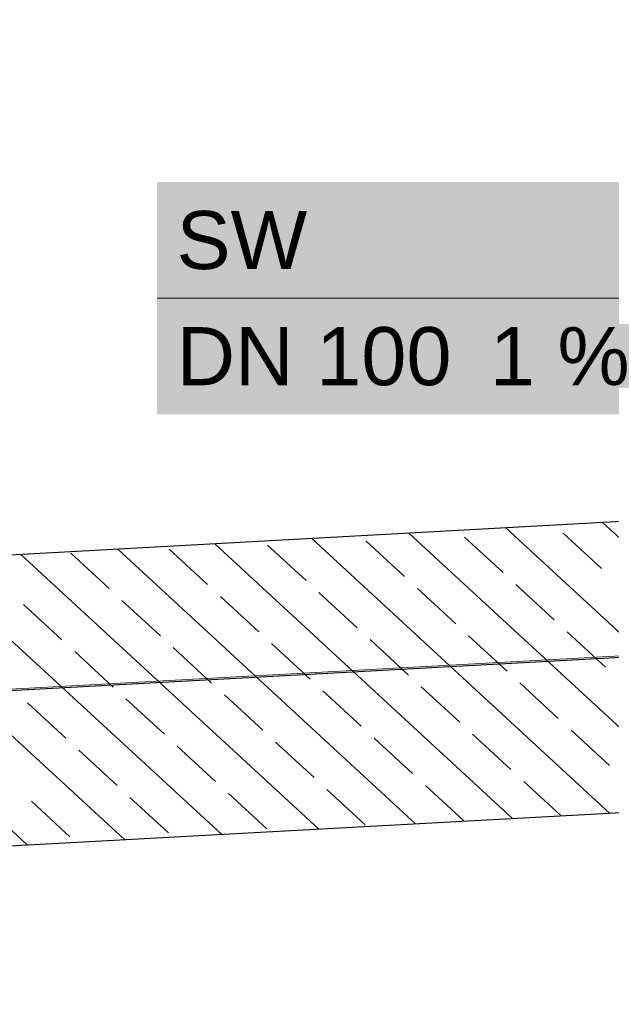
# Model space of a CAD drawing. Extents: x -779 to 790, y -208 to 633.
# Tile 91 of 232: x -16 to 4, y 153 to 187. Entities that reach past the tile are written whole.
import ezdxf
from ezdxf.lldxf.tags import DXFTag

# ---------------------------------------------------------------- set-up
doc = ezdxf.new("R2010")
doc.units = 0
doc.layers.get('0').update_dxf_attribs({"lineweight": 25})
for name, color, linetype, lineweight, true_color in [('02 Raster Gebäude-A07F5V4QWF', 7, 'Continuous', 25, 0x848484), ('20 Fundament-A07F5V4OWF', 7, 'Continuous', 25, 0x848484), ('X_Mass', 150, 'Continuous', 25, 0x007fff)]:
    doc.layers.add(name, color=color, linetype=linetype, lineweight=lineweight, true_color=true_color)
doc.layers.add('02 Raster Gebäude-A07F5V53WF', color=7, linetype='Continuous', lineweight=13)
doc.styles.get("Standard").update_dxf_attribs({"font": 'arial.ttf'})
tags = doc.linetypes.add('Raster-A07F5V4TWF', pattern=[0.2, 0.1, -0.05, 0, -0.05]).pattern_tags.tags
tags[10:11] = [DXFTag(74, 4), DXFTag(75, 0), DXFTag(340, '0'), DXFTag(46, 1.0), DXFTag(50, 0.0), DXFTag(44, 0.0), DXFTag(45, 0.0)]
tags[8:9] = [DXFTag(74, 4), DXFTag(75, 0), DXFTag(340, '0'), DXFTag(46, 1.0), DXFTag(50, 0.0), DXFTag(44, 0.0), DXFTag(45, 0.0)]
tags[6:7] = [DXFTag(74, 4), DXFTag(75, 0), DXFTag(340, '0'), DXFTag(46, 1.0), DXFTag(50, 0.0), DXFTag(44, 0.0), DXFTag(45, 0.0)]
tags[4:5] = [DXFTag(74, 4), DXFTag(75, 0), DXFTag(340, '0'), DXFTag(46, 1.0), DXFTag(50, 0.0), DXFTag(44, 0.0), DXFTag(45, 0.0)]
tags = doc.linetypes.add('Raster-A07F5V57WF', pattern=[0.2, 0.1, -0.05, 0, -0.05]).pattern_tags.tags
tags[10:11] = [DXFTag(74, 4), DXFTag(75, 0), DXFTag(340, '0'), DXFTag(46, 1.0), DXFTag(50, 0.0), DXFTag(44, 0.0), DXFTag(45, 0.0)]
tags[8:9] = [DXFTag(74, 4), DXFTag(75, 0), DXFTag(340, '0'), DXFTag(46, 1.0), DXFTag(50, 0.0), DXFTag(44, 0.0), DXFTag(45, 0.0)]
tags[6:7] = [DXFTag(74, 4), DXFTag(75, 0), DXFTag(340, '0'), DXFTag(46, 1.0), DXFTag(50, 0.0), DXFTag(44, 0.0), DXFTag(45, 0.0)]
tags[4:5] = [DXFTag(74, 4), DXFTag(75, 0), DXFTag(340, '0'), DXFTag(46, 1.0), DXFTag(50, 0.0), DXFTag(44, 0.0), DXFTag(45, 0.0)]

# ---------------------------------------------------------------- blocks, each defined once
blk = doc.blocks.new('Referenz-A07F5V4VWF', base_point=(-401.415, -176.34))
at = {"color": 0, "linetype": 'ByBlock', "lineweight": -2, "ltscale": 12.5}
for p, q in [((27.794, 171.189), (-22.102, 168.459)), ((-21.555, 158.473), (28.34, 161.203))]:
    blk.add_line(p, q, dxfattribs=at)
at = {"layer": '02 Raster Gebäude-A07F5V4QWF', "color": 0, "linetype": 'Raster-A07F5V4TWF', "lineweight": -2, "ltscale": 187.5}
blk.add_line((451.144, 189.676), (-78.952, 160.671), dxfattribs=at)
at = {"layer": '20 Fundament-A07F5V4OWF', "color": 0, "lineweight": -2}
for p, q in [((27.794, 171.189), (-22.102, 168.459)), ((10.566, 160.23), (0.312, 169.685)), ((13.908, 160.413), (3.654, 169.868)), ((3.881, 159.864), (-6.373, 169.32)), ((7.223, 160.047), (-3.031, 169.503)), ((0.211, 168.146), (-1.113, 169.367)), ((3.602, 168.284), (2.279, 169.504)), ((-2.804, 159.499), (-13.058, 168.954)), ((-9.965, 167.734), (-11.288, 168.955)), ((0.538, 159.682), (-9.715, 169.137)), ((-6.573, 167.872), (-7.896, 169.092)), ((-3.181, 168.009), (-4.505, 169.229)), ((-9.489, 159.133), (-19.743, 168.588)), ((-6.147, 159.316), (-16.4, 168.771)), ((-13.357, 167.597), (-14.68, 168.817)), ((-1.417, 166.382), (-2.74, 167.602)), ((1.975, 166.519), (0.652, 167.74)), ((-12.832, 158.95), (-22.046, 167.447)), ((-8.2, 166.107), (-9.524, 167.327)), ((-4.808, 166.244), (-6.132, 167.465)), ((-14.984, 165.832), (-16.307, 167.053)), ((-11.592, 165.97), (-12.915, 167.19)), ((0.348, 164.755), (-0.976, 165.975)), ((3.74, 164.892), (2.416, 166.112)), ((-9.827, 164.342), (-11.151, 165.563)), ((-6.436, 164.48), (-7.759, 165.7)), ((-3.044, 164.617), (-4.367, 165.838)), ((-13.219, 164.205), (-14.543, 165.425)), ((-1.279, 162.99), (-2.603, 164.21)), ((2.113, 163.127), (0.789, 164.348)), ((-16.174, 158.767), (-21.858, 164.009)), ((-8.063, 162.715), (-9.386, 163.936)), ((-4.671, 162.853), (-5.994, 164.073)), ((-14.846, 162.44), (-16.17, 163.661)), ((-11.455, 162.578), (-12.778, 163.798)), ((0.485, 161.363), (-0.838, 162.583)), ((3.877, 161.5), (2.554, 162.721)), ((-9.69, 160.951), (-11.013, 162.171)), ((-6.298, 161.088), (-7.622, 162.308)), ((-2.906, 161.225), (-4.23, 162.446)), ((-13.082, 160.813), (-14.405, 162.034)), ((-21.555, 158.473), (28.34, 161.203)), ((-1.142, 159.598), (-2.465, 160.819)), ((2.209, 159.773), (0.926, 160.956)), ((-7.925, 159.323), (-9.249, 160.544)), ((-4.534, 159.461), (-5.857, 160.681)), ((-14.709, 159.049), (-16.032, 160.269)), ((-11.317, 159.186), (-12.641, 160.406))]:
    blk.add_line(p, q, dxfattribs=at)
blk = doc.blocks.new('Referenz-A07F5V59WF', base_point=(-759.499, -206.186))
at = {"layer": '02 Raster Gebäude-A07F5V53WF', "color": 0, "linetype": 'Raster-A07F5V57WF', "ltscale": 117.000008}
blk.add_line((451.033, 189.73), (-288.356, 149.263), dxfattribs=at)

msp = doc.modelspace()

# ---------------------------------------------------------------- linework, layer by layer
at = {"layer": 'X_Mass', "lineweight": 18}
msp.add_line((-11.702, 177.604), (5.098, 177.604), dxfattribs=at)
at = {"layer": 'X_Mass', "color": 7, "true_color": 0xffffff}
for points in [[(-11.702, 173.604), (5.098, 173.604), (-11.702, 181.604)], [(5.098, 173.604), (-11.702, 181.604), (5.098, 181.604)]]:
    msp.add_solid(points, dxfattribs=at)

# ---------------------------------------------------------------- block references
at = {"color": 8, "lineweight": 25, "ltscale": 1250, "true_color": 0x808080}
msp.add_blockref('Referenz-A07F5V59WF', (-759.499, -206.186), dxfattribs=at)
at = {"color": 8, "lineweight": 25, "ltscale": 12.5, "true_color": 0x808080}
msp.add_blockref('Referenz-A07F5V4VWF', (-401.415, -176.34), dxfattribs=at)

# ---------------------------------------------------------------- texts
at = {"layer": 'X_Mass', "char_height": 2, "attachment_point": 1}
for s, insert in [('{\\fArial;SW}', (-11.035, 180.604)), ('{\\fArial;DN 100}', (-11.035, 176.604)), ('{\\fArial;1 %}', (-0.242, 176.604))]:
    msp.add_mtext(s, dxfattribs=dict(at, insert=insert))

doc.saveas('drawing.dxf')
